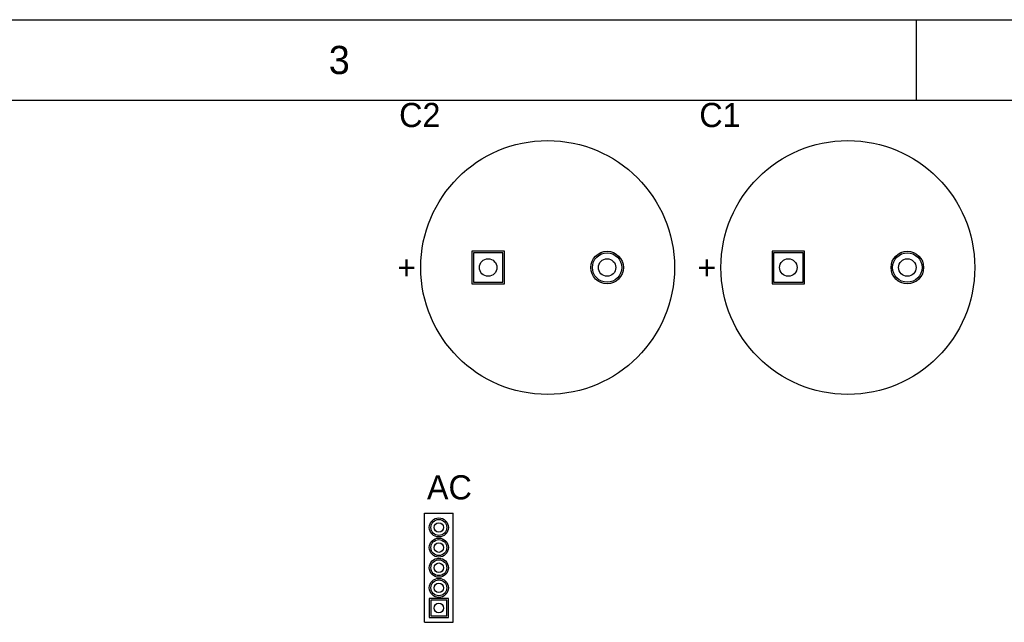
# Model space of a CAD drawing. Extents: x 0.2 to 21.7, y 0.2 to 7.8.
# Tile 21 of 23: x 6.6 to 9, y 6.3 to 7.8. Entities that reach past the tile are written whole.
import ezdxf

# ---------------------------------------------------------------- set-up
doc = ezdxf.new("R2010")
doc.units = 0
doc.layers.get('0').update_dxf_attribs({"linetype": 'CONTINUOUS'})
for name, color, linetype in [('BOTTOMLAYER', 5, 'CONTINUOUS'), ('BOTTOMSOLDER', 6, 'CONTINUOUS'), ('MECHANICAL16', 56, 'CONTINUOUS'), ('MULTILAYER', 9, 'CONTINUOUS'), ('PADHOLE', 156, 'CONTINUOUS'), ('TOPLAYER', 1, 'CONTINUOUS'), ('TOPOVERLAY', 2, 'CONTINUOUS'), ('TOPSOLDER', 216, 'CONTINUOUS')]:
    doc.layers.add(name, color=color, linetype=linetype)

# ---------------------------------------------------------------- blocks, each defined once
blk = doc.blocks.new('MHDR1X5_1')
at = {"layer": 'BOTTOMLAYER'}
for p, q in [((-0.019685, 0.019685), (-0.019685, -0.019685)), ((0.019685, 0.019685), (-0.019685, 0.019685)), ((0.019685, -0.019685), (0.019685, 0.019685)), ((-0.019685, -0.019685), (0.019685, -0.019685))]:
    blk.add_line(p, q, dxfattribs=at)
for centre in [(0.05, 0), (0.1, 0), (0.15, 0), (0.2, 0)]:
    blk.add_circle(centre, 0.019685, dxfattribs=at)
at = {"layer": 'BOTTOMSOLDER'}
for p, q in [((-0.023685, 0.023685), (-0.023685, -0.023685)), ((0.023685, 0.023685), (-0.023685, 0.023685)), ((0.023685, -0.023685), (0.023685, 0.023685)), ((-0.023685, -0.023685), (0.023685, -0.023685))]:
    blk.add_line(p, q, dxfattribs=at)
for centre in [(0.05, 0), (0.1, 0), (0.15, 0), (0.2, 0)]:
    blk.add_circle(centre, 0.023685, dxfattribs=at)
at = {"layer": 'MULTILAYER'}
for p, q in [((-0.019685, 0.019685), (-0.019685, -0.019685)), ((0.019685, 0.019685), (-0.019685, 0.019685)), ((0.019685, -0.019685), (0.019685, 0.019685)), ((-0.019685, -0.019685), (0.019685, -0.019685))]:
    blk.add_line(p, q, dxfattribs=at)
for centre in [(0.05, 0), (0.1, 0), (0.15, 0), (0.2, 0)]:
    blk.add_circle(centre, 0.019685, dxfattribs=at)
at = {"layer": 'PADHOLE'}
for centre in [(0, 0), (0.05, 0), (0.1, 0), (0.15, 0), (0.2, 0)]:
    blk.add_circle(centre, 0.011811, dxfattribs=at)
at = {"layer": 'TOPLAYER'}
for p, q in [((-0.019685, 0.019685), (-0.019685, -0.019685)), ((0.019685, 0.019685), (-0.019685, 0.019685)), ((0.019685, -0.019685), (0.019685, 0.019685)), ((-0.019685, -0.019685), (0.019685, -0.019685))]:
    blk.add_line(p, q, dxfattribs=at)
for centre in [(0.05, 0), (0.1, 0), (0.15, 0), (0.2, 0)]:
    blk.add_circle(centre, 0.019685, dxfattribs=at)
at = {"layer": 'TOPOVERLAY'}
for p, q in [((-0.035433, 0.035433), (0.235433, 0.035433)), ((-0.035433, 0.035433), (-0.035433, -0.035433)), ((0.235433, 0.035433), (0.235433, -0.035433)), ((-0.035433, -0.035433), (0.235433, -0.035433))]:
    blk.add_line(p, q, dxfattribs=at)
at = {"layer": 'TOPSOLDER'}
for p, q in [((-0.023685, 0.023685), (-0.023685, -0.023685)), ((0.023685, 0.023685), (-0.023685, 0.023685)), ((0.023685, -0.023685), (0.023685, 0.023685)), ((-0.023685, -0.023685), (0.023685, -0.023685))]:
    blk.add_line(p, q, dxfattribs=at)
for centre in [(0.05, 0), (0.1, 0), (0.15, 0), (0.2, 0)]:
    blk.add_circle(centre, 0.023685, dxfattribs=at)
blk = doc.blocks.new('CAPPR7_5_16_35_3')
at = {"layer": 'BOTTOMLAYER'}
for p, q in [((-0.184055, 0.036417), (-0.184055, -0.036417)), ((-0.11122, 0.036417), (-0.184055, 0.036417)), ((-0.11122, -0.036417), (-0.11122, 0.036417)), ((-0.184055, -0.036417), (-0.11122, -0.036417))]:
    blk.add_line(p, q, dxfattribs=at)
blk.add_circle((0.147638, 0), 0.036417, dxfattribs=at)
at = {"layer": 'BOTTOMSOLDER'}
for p, q in [((-0.188055, 0.040417), (-0.188055, -0.040417)), ((-0.10722, 0.040417), (-0.188055, 0.040417)), ((-0.10722, -0.040417), (-0.10722, 0.040417)), ((-0.188055, -0.040417), (-0.10722, -0.040417))]:
    blk.add_line(p, q, dxfattribs=at)
blk.add_circle((0.147638, 0), 0.040417, dxfattribs=at)
at = {"layer": 'MULTILAYER'}
for p, q in [((-0.184055, 0.036417), (-0.184055, -0.036417)), ((-0.11122, 0.036417), (-0.184055, 0.036417)), ((-0.11122, -0.036417), (-0.11122, 0.036417)), ((-0.184055, -0.036417), (-0.11122, -0.036417))]:
    blk.add_line(p, q, dxfattribs=at)
blk.add_circle((0.147638, 0), 0.036417, dxfattribs=at)
at = {"layer": 'PADHOLE'}
for centre in [(-0.147638, 0), (0.147638, 0)]:
    blk.add_circle(centre, 0.021654, dxfattribs=at)
at = {"layer": 'TOPLAYER'}
for p, q in [((-0.184055, 0.036417), (-0.184055, -0.036417)), ((-0.11122, 0.036417), (-0.184055, 0.036417)), ((-0.11122, -0.036417), (-0.11122, 0.036417)), ((-0.184055, -0.036417), (-0.11122, -0.036417))]:
    blk.add_line(p, q, dxfattribs=at)
blk.add_circle((0.147638, 0), 0.036417, dxfattribs=at)
at = {"layer": 'TOPOVERLAY'}
blk.add_circle((0, 0), 0.314961, dxfattribs=at)
at = {"layer": 'TOPSOLDER'}
for p, q in [((-0.188055, 0.040417), (-0.188055, -0.040417)), ((-0.10722, 0.040417), (-0.188055, 0.040417)), ((-0.10722, -0.040417), (-0.10722, 0.040417)), ((-0.188055, -0.040417), (-0.10722, -0.040417))]:
    blk.add_line(p, q, dxfattribs=at)
blk.add_circle((0.147638, 0), 0.040417, dxfattribs=at)
at = {"layer": 'TOPOVERLAY'}
blk.add_text('+', height=0.059055, dxfattribs=at).set_placement((-0.373032, -0.029528))
blk = doc.blocks.new('CAPPR7_5_16_35_4')
at = {"layer": 'BOTTOMLAYER'}
for p, q in [((-0.184055, 0.036417), (-0.184055, -0.036417)), ((-0.11122, 0.036417), (-0.184055, 0.036417)), ((-0.11122, -0.036417), (-0.11122, 0.036417)), ((-0.184055, -0.036417), (-0.11122, -0.036417))]:
    blk.add_line(p, q, dxfattribs=at)
blk.add_circle((0.147638, 0), 0.036417, dxfattribs=at)
at = {"layer": 'BOTTOMSOLDER'}
for p, q in [((-0.188055, 0.040417), (-0.188055, -0.040417)), ((-0.10722, 0.040417), (-0.188055, 0.040417)), ((-0.10722, -0.040417), (-0.10722, 0.040417)), ((-0.188055, -0.040417), (-0.10722, -0.040417))]:
    blk.add_line(p, q, dxfattribs=at)
blk.add_circle((0.147638, 0), 0.040417, dxfattribs=at)
at = {"layer": 'MULTILAYER'}
for p, q in [((-0.184055, 0.036417), (-0.184055, -0.036417)), ((-0.11122, 0.036417), (-0.184055, 0.036417)), ((-0.11122, -0.036417), (-0.11122, 0.036417)), ((-0.184055, -0.036417), (-0.11122, -0.036417))]:
    blk.add_line(p, q, dxfattribs=at)
blk.add_circle((0.147638, 0), 0.036417, dxfattribs=at)
at = {"layer": 'PADHOLE'}
for centre in [(-0.147638, 0), (0.147638, 0)]:
    blk.add_circle(centre, 0.021654, dxfattribs=at)
at = {"layer": 'TOPLAYER'}
for p, q in [((-0.184055, 0.036417), (-0.184055, -0.036417)), ((-0.11122, 0.036417), (-0.184055, 0.036417)), ((-0.11122, -0.036417), (-0.11122, 0.036417)), ((-0.184055, -0.036417), (-0.11122, -0.036417))]:
    blk.add_line(p, q, dxfattribs=at)
blk.add_circle((0.147638, 0), 0.036417, dxfattribs=at)
at = {"layer": 'TOPOVERLAY'}
blk.add_circle((0, 0), 0.314961, dxfattribs=at)
at = {"layer": 'TOPSOLDER'}
for p, q in [((-0.188055, 0.040417), (-0.188055, -0.040417)), ((-0.10722, 0.040417), (-0.188055, 0.040417)), ((-0.10722, -0.040417), (-0.10722, 0.040417)), ((-0.188055, -0.040417), (-0.10722, -0.040417))]:
    blk.add_line(p, q, dxfattribs=at)
blk.add_circle((0.147638, 0), 0.040417, dxfattribs=at)
at = {"layer": 'TOPOVERLAY'}
blk.add_text('+', height=0.059055, dxfattribs=at).set_placement((-0.373032, -0.029528))

msp = doc.modelspace()

# ---------------------------------------------------------------- linework, layer by layer
at = {"layer": 'MECHANICAL16'}
for p, q in [((0.2, 7.8), (11.7, 7.8)), ((8.825, 7.6), (8.825, 7.8)), ((0.4, 7.6), (11.5, 7.6))]:
    msp.add_line(p, q, dxfattribs=at)

# ---------------------------------------------------------------- block references
for name, p in [('CAPPR7_5_16_35_4', (7.91, 7.185)), ('CAPPR7_5_16_35_3', (8.655, 7.185))]:
    msp.add_blockref(name, p)
at = {"rotation": 90}
msp.add_blockref('MHDR1X5_1', (7.64, 6.34), dxfattribs=at)

# ---------------------------------------------------------------- texts
at = {"layer": 'MECHANICAL16'}
msp.add_text('3', height=0.07, dxfattribs=at).set_placement((7.367, 7.665))
at = {"layer": 'TOPOVERLAY'}
for s, p in [('C2', (7.5415, 7.5335)), ('C1', (8.2865, 7.5335)), ('AC', (7.6105, 6.6095))]:
    msp.add_text(s, height=0.06, dxfattribs=at).set_placement(p)

doc.saveas('drawing.dxf')
